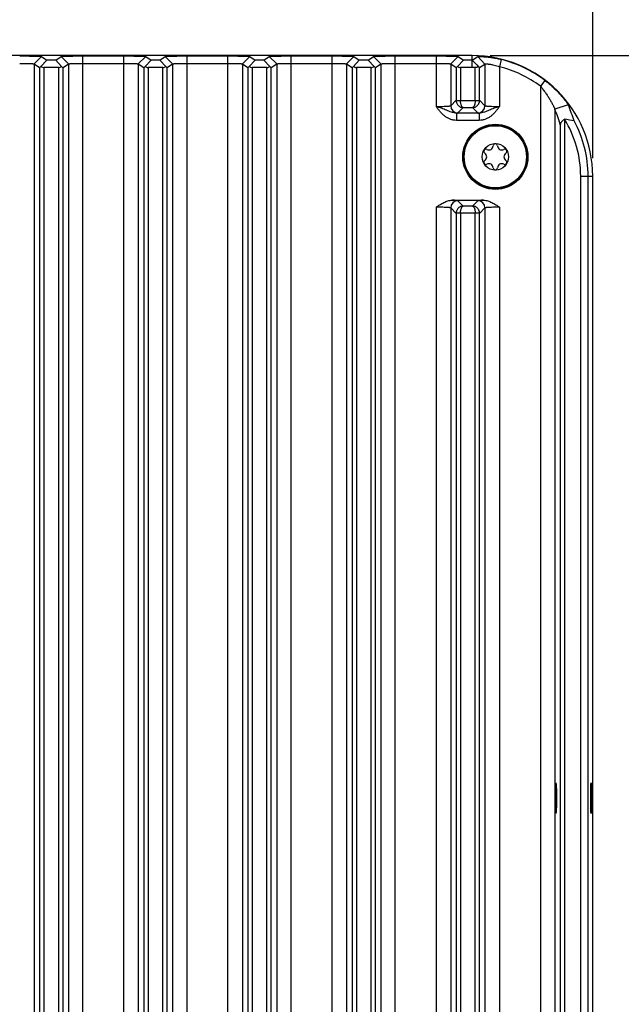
# Model space of a CAD drawing. Header units: inches. Extents: x 0 to 34, y 0 to 22.
# Tile 63 of 65: x 27.8 to 29.9, y 14 to 17.4. Entities that reach past the tile are written whole.
import ezdxf

# ---------------------------------------------------------------- set-up
doc = ezdxf.new("R2010")
doc.units = ezdxf.units.IN
doc.header["$LTSCALE"] = 1.87
doc.header["$MEASUREMENT"] = 0
doc.layers.get('0').update_dxf_attribs({"linetype": 'CONTINUOUS'})
doc.layers.add('02___PRT_ALL_AXES', color=7, linetype='CONTINUOUS')
doc.layers.add('DIMENSIONS', color=7, linetype='CONTINUOUS')
doc.styles.get("Standard").update_dxf_attribs({"font": 'txt', "width": 0.8})
doc.dimstyles.new('DIMSTYLE_1', dxfattribs={"dimtxt": 0.125, "dimasz": 0.18, "dimexe": 0.125, "dimexo": 0.0625, "dimgap": 0.0625, "dimtad": 0, "dimtih": 1, "dimtoh": 1, "dimdec": 3, "dimzin": 4, "dimdsep": 46, "dimtxsty": 'STANDARD', "dimblk": '_FILLED', "dimblk1": '_FILLED', "dimblk2": '_FILLED', "dimcen": 0.09, "dimadec": 0, "dimazin": 0, "dimtp": 0.001, "dimtm": 0.001, "dimtfac": 1, "dimtdec": 3, "dimtofl": 0, "dimtmove": 0, "dimatfit": 3, "dimldrblk": '_FILLED', "dimfxl": 1, "dimtolj": 1, "dimtzin": 4, "dimarcsym": 0})

# ---------------------------------------------------------------- blocks, each defined once
blk = doc.blocks.new('_FILLED')
at = {"color": 0, "linetype": 'BYBLOCK'}
blk.add_solid([(0, 0), (-1, 0.174), (-1, -0.174)], dxfattribs=at)
blk = doc.blocks.new('*D9')
at = {"layer": 'DIMENSIONS', "color": 2, "linetype": 'CONTINUOUS'}
for p, q in [((29.4485, 17.2541), (31.0222, 17.2541)), ((30.8972, 17.2541), (30.8972, 14.8126)), ((30.8972, 12.1211), (30.8972, 14.5626)), ((29.4485, 12.1211), (31.0222, 12.1211))]:
    blk.add_line(p, q, dxfattribs=at)
at = {"layer": 'DIMENSIONS', "color": 2, "linetype": 'CONTINUOUS', "xscale": 0.18, "yscale": 0.18, "zscale": 0.18}
for p, rotation in [((30.8972, 17.2541), 90), ((30.8972, 12.1211), 270)]:
    blk.add_blockref('_FILLED', p, dxfattribs=dict(at, rotation=rotation))
at = {"layer": 'DIMENSIONS', "color": 2, "linetype": 'CONTINUOUS', "insert": (30.8972, 14.7501), "char_height": 0.125, "width": 1.625, "attachment_point": 2, "line_spacing_factor": 0.9}
blk.add_mtext('(5.133{\\Ftxt.shx;\\W1.000000;\\H0.125000; }[130.38])', dxfattribs=at)
blk = doc.blocks.new('*D11')
at = {"layer": 'DIMENSIONS', "color": 2, "linetype": 'CONTINUOUS'}
for p, q in [((25.6817, 16.9001), (25.6817, 18.1291)), ((29.8025, 16.9001), (29.8025, 18.1291)), ((25.6817, 18.0041), (26.9671, 18.0041)), ((29.8025, 18.0041), (28.5171, 18.0041))]:
    blk.add_line(p, q, dxfattribs=at)
at = {"layer": 'DIMENSIONS', "color": 2, "linetype": 'CONTINUOUS', "xscale": 0.18, "yscale": 0.18, "zscale": 0.18, "rotation": 180}
blk.add_blockref('_FILLED', (25.6817, 18.0041), dxfattribs=at)
at = {"layer": 'DIMENSIONS', "color": 2, "linetype": 'CONTINUOUS', "xscale": 0.18, "yscale": 0.18, "zscale": 0.18}
blk.add_blockref('_FILLED', (29.8025, 18.0041), dxfattribs=at)
at = {"layer": 'DIMENSIONS', "color": 2, "linetype": 'CONTINUOUS', "insert": (27.7421, 18.0666), "char_height": 0.125, "width": 1.425, "attachment_point": 2, "line_spacing_factor": 0.9}
blk.add_mtext('4.121{\\Ftxt.shx;\\W1.000000;\\H0.125000; }[104.67]', dxfattribs=at)

msp = doc.modelspace()

# ---------------------------------------------------------------- linework, layer by layer
at = {"color": 7, "linetype": 'CONTINUOUS'}
for p, q in [((29.386, 17.2541), (26.8293, 17.2541)), ((28.0402, 12.1223), (28.0402, 17.2529)), ((28.0402, 17.2529), (28.1817, 17.2529)), ((28.1817, 12.1223), (28.1817, 17.2529)), ((28.4002, 12.1223), (28.4002, 17.2529)), ((28.4002, 17.2529), (28.5417, 17.2529)), ((28.5417, 12.1223), (28.5417, 17.2529)), ((28.7602, 12.1223), (28.7602, 17.2529)), ((28.7602, 17.2529), (28.9017, 17.2529)), ((28.9017, 12.1223), (28.9017, 17.2529)), ((29.1202, 12.1223), (29.1202, 17.2529)), ((29.1202, 17.2529), (29.2617, 17.2529)), ((29.2617, 17.2529), (29.2617, 17.2273)), ((29.386, 17.2126), (29.386, 17.2541)), ((27.8973, 17.2511), (27.8717, 17.2255)), ((27.8717, 17.2255), (27.8717, 12.1497)), ((27.8717, 17.2255), (27.8905, 17.2124)), ((27.9157, 17.2382), (27.8954, 17.2166)), ((27.8973, 17.2511), (27.9157, 17.2382)), ((27.9462, 17.2382), (27.9157, 17.2382)), ((27.9462, 17.2382), (27.9646, 17.2511)), ((27.9462, 17.2382), (27.9666, 17.2166)), ((27.9646, 17.2511), (27.9902, 17.2255)), ((27.9715, 17.2124), (27.9902, 17.2255)), ((27.9902, 17.2255), (27.9902, 12.1497)), ((28.0402, 17.2273), (28.1817, 17.2273)), ((28.2573, 17.2511), (28.2317, 17.2255)), ((28.2317, 17.2255), (28.2317, 12.1497)), ((28.2317, 17.2255), (28.2505, 17.2124)), ((28.2757, 17.2382), (28.2554, 17.2166)), ((28.2573, 17.2511), (28.2757, 17.2382)), ((28.3062, 17.2382), (28.2757, 17.2382)), ((28.3062, 17.2382), (28.3246, 17.2511)), ((28.3062, 17.2382), (28.3266, 17.2166)), ((28.3246, 17.2511), (28.3502, 17.2255)), ((28.3315, 17.2124), (28.3502, 17.2255)), ((28.3502, 17.2255), (28.3502, 12.1497)), ((28.4002, 17.2273), (28.5417, 17.2273)), ((28.6173, 17.2511), (28.5917, 17.2255)), ((28.5917, 17.2255), (28.5917, 12.1497)), ((28.5917, 17.2255), (28.6105, 17.2124)), ((28.6357, 17.2382), (28.6154, 17.2166)), ((28.6173, 17.2511), (28.6357, 17.2382)), ((28.6662, 17.2382), (28.6357, 17.2382)), ((28.6662, 17.2382), (28.6846, 17.2511)), ((28.6662, 17.2382), (28.6866, 17.2166)), ((28.6846, 17.2511), (28.7102, 17.2255)), ((28.6915, 17.2124), (28.7102, 17.2255)), ((28.7102, 17.2255), (28.7102, 12.1497)), ((28.7602, 17.2273), (28.9017, 17.2273)), ((28.9773, 17.2511), (28.9517, 17.2255)), ((28.9517, 17.2255), (28.9517, 12.1497)), ((28.9517, 17.2255), (28.9705, 17.2124)), ((28.9957, 17.2382), (28.9754, 17.2166)), ((28.9773, 17.2511), (28.9957, 17.2382)), ((29.0262, 17.2382), (28.9957, 17.2382)), ((29.0262, 17.2382), (29.0446, 17.2511)), ((29.0262, 17.2382), (29.0466, 17.2166)), ((29.0446, 17.2511), (29.0702, 17.2255)), ((29.0515, 17.2124), (29.0702, 17.2255)), ((29.0702, 17.2255), (29.0702, 12.1497)), ((29.1202, 17.2273), (29.2617, 17.2273)), ((29.2617, 17.2273), (29.2617, 17.0784)), ((29.3373, 17.2511), (29.3117, 17.2255)), ((29.3117, 17.2255), (29.3117, 17.0809)), ((29.3117, 17.2255), (29.3305, 17.2124)), ((29.3354, 17.2166), (29.3557, 17.2382)), ((29.3373, 17.2511), (29.3557, 17.2382)), ((29.386, 17.2382), (29.3557, 17.2382)), ((29.3862, 17.2382), (29.4059, 17.2506)), ((29.4059, 17.2506), (29.4302, 17.225)), ((29.4115, 17.2124), (29.4302, 17.225)), ((29.4302, 17.225), (29.4302, 17.0809)), ((29.4864, 17.2406), (29.4802, 17.2157)), ((27.8905, 17.2124), (27.8905, 12.1629)), ((27.9055, 17.2126), (27.9055, 12.1626)), ((27.9565, 17.2126), (27.9055, 17.2126)), ((27.9565, 12.1626), (27.9565, 17.2126)), ((27.9715, 12.1629), (27.9715, 17.2124)), ((28.2505, 17.2124), (28.2505, 12.1629)), ((28.2655, 17.2126), (28.2655, 12.1626)), ((28.3165, 17.2126), (28.2655, 17.2126)), ((28.3165, 12.1626), (28.3165, 17.2126)), ((28.3315, 12.1629), (28.3315, 17.2124)), ((28.6105, 17.2124), (28.6105, 12.1629)), ((28.6255, 17.2126), (28.6255, 12.1626)), ((28.6765, 17.2126), (28.6255, 17.2126)), ((28.6765, 12.1626), (28.6765, 17.2126)), ((28.6915, 12.1629), (28.6915, 17.2124)), ((28.9705, 17.2124), (28.9705, 12.1629)), ((28.9855, 17.2126), (28.9855, 12.1626)), ((29.0365, 17.2126), (28.9855, 17.2126)), ((29.0365, 12.1626), (29.0365, 17.2126)), ((29.0515, 12.1629), (29.0515, 17.2124)), ((29.3305, 17.2124), (29.3305, 17.0997)), ((29.3455, 17.2126), (29.3455, 17.0993)), ((29.386, 17.2126), (29.3455, 17.2126)), ((29.3964, 17.0993), (29.3965, 17.2125)), ((29.4115, 17.0997), (29.4115, 17.2124)), ((29.4802, 17.2157), (29.4802, 17.0784)), ((29.6372, 17.1683), (29.6217, 17.1479)), ((29.6217, 17.1479), (29.6217, 12.2274)), ((29.3117, 17.0809), (29.3305, 17.0997)), ((29.3305, 17.0988), (29.3455, 17.0993)), ((29.3455, 17.0993), (29.3964, 17.0993)), ((29.3964, 17.0993), (29.4115, 17.0988)), ((29.4115, 17.0997), (29.4302, 17.0809)), ((29.7179, 17.0842), (29.6717, 17.069)), ((29.3318, 17.0551), (29.3318, 17.0301)), ((29.4101, 17.0551), (29.3318, 17.0551)), ((29.3367, 17.0559), (29.3551, 17.0744)), ((29.3551, 17.0744), (29.3868, 17.0744)), ((29.3868, 17.0744), (29.4053, 17.0559)), ((29.4101, 17.0551), (29.4101, 17.0301)), ((29.6717, 17.069), (29.6717, 12.3063)), ((29.4101, 17.0301), (29.3318, 17.0301)), ((29.6905, 17.015), (29.6905, 12.3602)), ((29.7055, 17.034), (29.7055, 12.3413)), ((29.761, 12.5376), (29.761, 16.8376)), ((29.761, 16.8376), (29.8025, 16.8376)), ((29.7866, 12.5376), (29.7866, 16.8376)), ((29.8025, 12.5376), (29.8025, 16.8376)), ((29.3169, 16.7542), (29.4251, 16.7542)), ((29.3551, 16.7341), (29.3367, 16.7526)), ((29.4053, 16.7526), (29.3868, 16.7341)), ((29.2617, 16.7301), (29.2617, 13.1451)), ((29.3117, 16.7276), (29.3117, 13.1477)), ((29.3305, 16.7088), (29.3117, 16.7276)), ((29.3456, 16.7092), (29.3305, 16.7097)), ((29.3305, 16.7088), (29.3305, 13.1664)), ((29.3456, 16.7092), (29.3455, 13.1661)), ((29.3965, 16.7092), (29.3456, 16.7092)), ((29.3868, 16.7341), (29.3551, 16.7341)), ((29.3964, 13.1661), (29.3965, 16.7092)), ((29.4115, 16.7097), (29.3965, 16.7092)), ((29.4302, 16.7276), (29.4115, 16.7088)), ((29.4115, 13.1664), (29.4115, 16.7088)), ((29.4302, 16.7276), (29.4302, 13.1477)), ((29.4802, 16.7301), (29.4802, 13.1451))]:
    msp.add_line(p, q, dxfattribs=at)
for radius in [0.1096, 0.1076, 0.0458]:
    msp.add_circle((29.466, 16.9043), radius, dxfattribs=at)
for centre, radius, start, end in [((29.386, 16.8376), 0.4165, 0, 90), ((37.5651, 24.9318), 11.2287, 223.24682, 223.40238), ((29.386, 16.8376), 0.4153, 52.7681, 76.0047), ((29.386, 16.8376), 0.375, 88.3933, 90), ((29.386, 16.8376), 0.3897, 52.7681, 76.0047), ((29.0906, 16.8238), 0.6792, 17.5358, 22.5502), ((29.3367, 17.081), 0.025, 180.0826, 269.9174), ((29.4052, 17.081), 0.025, 270.0826, 359.9174), ((29.0589, 16.8256), 0.6594, 16.6972, 21.6609), ((29.4441, 15.3934), 1.6613, 79.8023, 80.9488), ((29.386, 16.8376), 0.375, 0, 31.5744), ((29.386, 16.8376), 0.4006, 0, 28.4417), ((29.466, 16.9418), 0.0075, 3.5573, 176.4427), ((29.4335, 16.923), 0.0075, 63.5573, 236.4427), ((29.4211, 16.9043), 0.015, 303.5573, 56.4427), ((29.4435, 16.9431), 0.015, 243.5573, 356.4427), ((29.4884, 16.9431), 0.015, 183.5573, 296.4427), ((29.4985, 16.923), 0.0075, 303.5573, 116.4427), ((29.5109, 16.9043), 0.015, 123.5573, 236.4427), ((29.4335, 16.8855), 0.0075, 123.5573, 296.4427), ((29.4435, 16.8654), 0.015, 3.5573, 116.4427), ((29.4884, 16.8654), 0.015, 63.5573, 176.4427), ((29.4985, 16.8855), 0.0075, 243.5573, 56.4427), ((29.466, 16.8668), 0.0075, 183.5573, 356.4427), ((29.3367, 16.7275), 0.025, 90.0838, 179.9162), ((29.4052, 16.7275), 0.025, 0.0838, 89.9162)]:
    msp.add_arc(centre, radius, start, end, dxfattribs=at)
for centre, major_axis, ratio, start_param, end_param in [((27.9055, 17.2274), (0.015, 0.015), 0.029658, -3.136378, -2.339443), ((27.9055, 17.228), (0, 0.0154), 0.975859, -3.880547, -3.141593), ((27.9565, 17.228), (0, 0.0154), 0.975859, -3.141593, -2.402638), ((27.9565, 17.2274), (-0.015, 0.015), 0.029658, -3.943743, -3.146807), ((28.2655, 17.2274), (0.015, 0.015), 0.029658, -3.136378, -2.339443), ((28.2655, 17.228), (0, 0.0154), 0.975859, -3.880547, -3.141593), ((28.3165, 17.228), (0, 0.0154), 0.975859, -3.141593, -2.402638), ((28.3165, 17.2274), (-0.015, 0.015), 0.029658, -3.943743, -3.146807), ((28.6255, 17.2274), (0.015, 0.015), 0.029658, -3.136378, -2.339443), ((28.6255, 17.228), (0, 0.0154), 0.975859, -3.880547, -3.141593), ((28.6765, 17.228), (0, 0.0154), 0.975859, -3.141593, -2.402638), ((28.6765, 17.2274), (-0.015, 0.015), 0.029658, -3.943743, -3.146807), ((28.9855, 17.2274), (0.015, 0.015), 0.029658, -3.136378, -2.339443), ((28.9855, 17.228), (0, 0.0154), 0.975859, -3.880547, -3.141593), ((29.0365, 17.228), (0, 0.0154), 0.975859, -3.141593, -2.402638), ((29.0365, 17.2274), (-0.015, 0.015), 0.029658, -3.943743, -3.146807), ((29.3455, 17.2274), (0.015, 0.015), 0.029658, -3.136378, -2.339443), ((29.3455, 17.228), (0, 0.0154), 0.975859, -3.880547, -3.141593)]:
    msp.add_ellipse(centre, major_axis=major_axis, ratio=ratio, start_param=start_param, end_param=end_param, dxfattribs=at)
for points, knots in [([(27.8217, 17.2529), (27.8264, 17.2529), (27.8357, 17.2529), (27.8493, 17.2528), (27.8602, 17.2526), (27.8684, 17.2525), (27.8739, 17.2524), (27.879, 17.2523), (27.8835, 17.2521), (27.8874, 17.252), (27.8907, 17.2518), (27.893, 17.2517), (27.8945, 17.2515), (27.8954, 17.2515), (27.8961, 17.2514), (27.8967, 17.2513), (27.8971, 17.2512), (27.8973, 17.2511), (27.8973, 17.2511)], [0, 0, 0, 0, 0.185687, 0.367812, 0.539694, 0.619013, 0.692453, 0.759307, 0.818949, 0.870781, 0.914342, 0.949215, 0.963267, 0.975043, 0.984566, 0.991867, 0.996986, 1, 1, 1, 1]), ([(27.9646, 17.2511), (27.9647, 17.2511), (27.9649, 17.2512), (27.9653, 17.2513), (27.9658, 17.2514), (27.9665, 17.2515), (27.9674, 17.2515), (27.9688, 17.2517), (27.9711, 17.2518), (27.9743, 17.252), (27.9782, 17.2521), (27.9827, 17.2522), (27.9877, 17.2524), (27.9932, 17.2525), (28.0014, 17.2526), (28.0123, 17.2528), (28.0261, 17.2529), (28.0355, 17.2529), (28.0402, 17.2529)], [0, 0, 0, 0, 0.002897, 0.007854, 0.014946, 0.024205, 0.035655, 0.049314, 0.083325, 0.126202, 0.177479, 0.236628, 0.303082, 0.376146, 0.455098, 0.627344, 0.811703, 1, 1, 1, 1]), ([(28.1817, 17.2529), (28.1864, 17.2529), (28.1957, 17.2529), (28.2093, 17.2528), (28.2202, 17.2526), (28.2284, 17.2525), (28.2339, 17.2524), (28.239, 17.2523), (28.2435, 17.2521), (28.2474, 17.252), (28.2507, 17.2518), (28.253, 17.2517), (28.2545, 17.2515), (28.2554, 17.2515), (28.2561, 17.2514), (28.2567, 17.2513), (28.2571, 17.2512), (28.2573, 17.2511), (28.2573, 17.2511)], [0, 0, 0, 0, 0.185687, 0.367812, 0.539694, 0.619013, 0.692453, 0.759307, 0.818949, 0.870781, 0.914342, 0.949215, 0.963267, 0.975043, 0.984566, 0.991867, 0.996986, 1, 1, 1, 1]), ([(28.3246, 17.2511), (28.3247, 17.2511), (28.3249, 17.2512), (28.3253, 17.2513), (28.3258, 17.2514), (28.3265, 17.2515), (28.3274, 17.2515), (28.3288, 17.2517), (28.3311, 17.2518), (28.3343, 17.252), (28.3382, 17.2521), (28.3427, 17.2522), (28.3477, 17.2524), (28.3532, 17.2525), (28.3614, 17.2526), (28.3723, 17.2528), (28.3861, 17.2529), (28.3955, 17.2529), (28.4002, 17.2529)], [0, 0, 0, 0, 0.002897, 0.007854, 0.014946, 0.024205, 0.035655, 0.049314, 0.083325, 0.126202, 0.177479, 0.236628, 0.303082, 0.376146, 0.455098, 0.627344, 0.811703, 1, 1, 1, 1]), ([(28.5417, 17.2529), (28.5464, 17.2529), (28.5557, 17.2529), (28.5693, 17.2528), (28.5802, 17.2526), (28.5884, 17.2525), (28.5939, 17.2524), (28.599, 17.2523), (28.6035, 17.2521), (28.6074, 17.252), (28.6107, 17.2518), (28.613, 17.2517), (28.6145, 17.2515), (28.6154, 17.2515), (28.6161, 17.2514), (28.6167, 17.2513), (28.6171, 17.2512), (28.6173, 17.2511), (28.6173, 17.2511)], [0, 0, 0, 0, 0.185687, 0.367812, 0.539694, 0.619013, 0.692453, 0.759307, 0.818949, 0.870781, 0.914342, 0.949215, 0.963267, 0.975043, 0.984566, 0.991867, 0.996986, 1, 1, 1, 1]), ([(28.6846, 17.2511), (28.6847, 17.2511), (28.6849, 17.2512), (28.6853, 17.2513), (28.6858, 17.2514), (28.6865, 17.2515), (28.6874, 17.2515), (28.6888, 17.2517), (28.6911, 17.2518), (28.6943, 17.252), (28.6982, 17.2521), (28.7027, 17.2522), (28.7077, 17.2524), (28.7132, 17.2525), (28.7214, 17.2526), (28.7323, 17.2528), (28.7461, 17.2529), (28.7555, 17.2529), (28.7602, 17.2529)], [0, 0, 0, 0, 0.002897, 0.007854, 0.014946, 0.024205, 0.035655, 0.049314, 0.083325, 0.126202, 0.177479, 0.236628, 0.303082, 0.376146, 0.455098, 0.627344, 0.811703, 1, 1, 1, 1]), ([(28.9017, 17.2529), (28.9064, 17.2529), (28.9157, 17.2529), (28.9293, 17.2528), (28.9402, 17.2526), (28.9484, 17.2525), (28.9539, 17.2524), (28.959, 17.2523), (28.9635, 17.2521), (28.9674, 17.252), (28.9707, 17.2518), (28.973, 17.2517), (28.9745, 17.2515), (28.9754, 17.2515), (28.9761, 17.2514), (28.9767, 17.2513), (28.9771, 17.2512), (28.9773, 17.2511), (28.9773, 17.2511)], [0, 0, 0, 0, 0.185687, 0.367812, 0.539694, 0.619013, 0.692453, 0.759307, 0.818949, 0.870781, 0.914342, 0.949215, 0.963267, 0.975043, 0.984566, 0.991867, 0.996986, 1, 1, 1, 1]), ([(29.0446, 17.2511), (29.0447, 17.2511), (29.0449, 17.2512), (29.0453, 17.2513), (29.0458, 17.2514), (29.0465, 17.2515), (29.0474, 17.2515), (29.0488, 17.2517), (29.0511, 17.2518), (29.0543, 17.252), (29.0582, 17.2521), (29.0627, 17.2522), (29.0677, 17.2524), (29.0732, 17.2525), (29.0814, 17.2526), (29.0923, 17.2528), (29.1061, 17.2529), (29.1155, 17.2529), (29.1202, 17.2529)], [0, 0, 0, 0, 0.002897, 0.007854, 0.014946, 0.024205, 0.035655, 0.049314, 0.083325, 0.126202, 0.177479, 0.236628, 0.303082, 0.376146, 0.455098, 0.627344, 0.811703, 1, 1, 1, 1]), ([(29.2617, 17.2529), (29.2664, 17.2529), (29.2757, 17.2529), (29.2893, 17.2528), (29.3002, 17.2526), (29.3084, 17.2525), (29.3139, 17.2524), (29.319, 17.2523), (29.3235, 17.2521), (29.3274, 17.252), (29.3307, 17.2518), (29.333, 17.2517), (29.3345, 17.2515), (29.3354, 17.2515), (29.3361, 17.2514), (29.3367, 17.2513), (29.3371, 17.2512), (29.3373, 17.2511), (29.3373, 17.2511)], [0, 0, 0, 0, 0.185687, 0.367812, 0.539694, 0.619013, 0.692453, 0.759307, 0.818949, 0.870781, 0.914342, 0.949215, 0.963267, 0.975043, 0.984566, 0.991867, 0.996986, 1, 1, 1, 1]), ([(27.8217, 17.2273), (27.8249, 17.2273), (27.8312, 17.2273), (27.8402, 17.2272), (27.8474, 17.227), (27.8528, 17.2269), (27.8564, 17.2268), (27.8597, 17.2266), (27.8626, 17.2265), (27.8651, 17.2264), (27.8673, 17.2262), (27.8688, 17.2261), (27.8698, 17.2259), (27.8704, 17.2259), (27.8709, 17.2258), (27.8713, 17.2257), (27.8715, 17.2256), (27.8717, 17.2255), (27.8717, 17.2255)], [0, 0, 0, 0, 0.190532, 0.374199, 0.54402, 0.621824, 0.693918, 0.759612, 0.818332, 0.869536, 0.912755, 0.947634, 0.961841, 0.973849, 0.983648, 0.99124, 0.996652, 1, 1, 1, 1]), ([(27.9902, 17.2255), (27.9903, 17.2255), (27.9904, 17.2256), (27.9907, 17.2257), (27.9911, 17.2258), (27.9915, 17.2258), (27.9921, 17.2259), (27.9931, 17.2261), (27.9947, 17.2262), (27.9968, 17.2264), (27.9994, 17.2265), (28.0023, 17.2266), (28.0056, 17.2268), (28.0092, 17.2269), (28.0145, 17.227), (28.0217, 17.2272), (28.0308, 17.2273), (28.037, 17.2273), (28.0402, 17.2273)], [0, 0, 0, 0, 0.00331, 0.008708, 0.016296, 0.026096, 0.038106, 0.052317, 0.087199, 0.130419, 0.181623, 0.240341, 0.306034, 0.378128, 0.455932, 0.625762, 0.809452, 1, 1, 1, 1]), ([(28.1817, 17.2273), (28.1849, 17.2273), (28.1912, 17.2273), (28.2002, 17.2272), (28.2074, 17.227), (28.2128, 17.2269), (28.2164, 17.2268), (28.2197, 17.2266), (28.2226, 17.2265), (28.2251, 17.2264), (28.2273, 17.2262), (28.2288, 17.2261), (28.2298, 17.2259), (28.2304, 17.2259), (28.2309, 17.2258), (28.2313, 17.2257), (28.2315, 17.2256), (28.2317, 17.2255), (28.2317, 17.2255)], [0, 0, 0, 0, 0.190532, 0.374199, 0.54402, 0.621824, 0.693918, 0.759612, 0.818332, 0.869536, 0.912755, 0.947634, 0.961841, 0.973849, 0.983648, 0.99124, 0.996652, 1, 1, 1, 1]), ([(28.3502, 17.2255), (28.3503, 17.2255), (28.3504, 17.2256), (28.3507, 17.2257), (28.3511, 17.2258), (28.3515, 17.2258), (28.3521, 17.2259), (28.3531, 17.2261), (28.3547, 17.2262), (28.3568, 17.2264), (28.3594, 17.2265), (28.3623, 17.2266), (28.3656, 17.2268), (28.3692, 17.2269), (28.3745, 17.227), (28.3817, 17.2272), (28.3908, 17.2273), (28.397, 17.2273), (28.4002, 17.2273)], [0, 0, 0, 0, 0.00331, 0.008708, 0.016296, 0.026096, 0.038106, 0.052317, 0.087199, 0.130419, 0.181623, 0.240341, 0.306034, 0.378128, 0.455932, 0.625762, 0.809452, 1, 1, 1, 1]), ([(28.5417, 17.2273), (28.5449, 17.2273), (28.5512, 17.2273), (28.5602, 17.2272), (28.5674, 17.227), (28.5728, 17.2269), (28.5764, 17.2268), (28.5797, 17.2266), (28.5826, 17.2265), (28.5851, 17.2264), (28.5873, 17.2262), (28.5888, 17.2261), (28.5898, 17.2259), (28.5904, 17.2259), (28.5909, 17.2258), (28.5913, 17.2257), (28.5915, 17.2256), (28.5917, 17.2255), (28.5917, 17.2255)], [0, 0, 0, 0, 0.190532, 0.374199, 0.54402, 0.621824, 0.693918, 0.759612, 0.818332, 0.869536, 0.912755, 0.947634, 0.961841, 0.973849, 0.983648, 0.99124, 0.996652, 1, 1, 1, 1]), ([(28.7102, 17.2255), (28.7103, 17.2255), (28.7104, 17.2256), (28.7107, 17.2257), (28.7111, 17.2258), (28.7115, 17.2258), (28.7121, 17.2259), (28.7131, 17.2261), (28.7147, 17.2262), (28.7168, 17.2264), (28.7194, 17.2265), (28.7223, 17.2266), (28.7256, 17.2268), (28.7292, 17.2269), (28.7345, 17.227), (28.7417, 17.2272), (28.7508, 17.2273), (28.757, 17.2273), (28.7602, 17.2273)], [0, 0, 0, 0, 0.00331, 0.008708, 0.016296, 0.026096, 0.038106, 0.052317, 0.087199, 0.130419, 0.181623, 0.240341, 0.306034, 0.378128, 0.455932, 0.625762, 0.809452, 1, 1, 1, 1]), ([(28.9017, 17.2273), (28.9049, 17.2273), (28.9112, 17.2273), (28.9202, 17.2272), (28.9274, 17.227), (28.9328, 17.2269), (28.9364, 17.2268), (28.9397, 17.2266), (28.9426, 17.2265), (28.9451, 17.2264), (28.9473, 17.2262), (28.9488, 17.2261), (28.9498, 17.2259), (28.9504, 17.2259), (28.9509, 17.2258), (28.9513, 17.2257), (28.9515, 17.2256), (28.9517, 17.2255), (28.9517, 17.2255)], [0, 0, 0, 0, 0.190532, 0.374199, 0.54402, 0.621824, 0.693918, 0.759612, 0.818332, 0.869536, 0.912755, 0.947634, 0.961841, 0.973849, 0.983648, 0.99124, 0.996652, 1, 1, 1, 1]), ([(29.0702, 17.2255), (29.0703, 17.2255), (29.0704, 17.2256), (29.0707, 17.2257), (29.0711, 17.2258), (29.0715, 17.2258), (29.0721, 17.2259), (29.0731, 17.2261), (29.0747, 17.2262), (29.0768, 17.2264), (29.0794, 17.2265), (29.0823, 17.2266), (29.0856, 17.2268), (29.0892, 17.2269), (29.0945, 17.227), (29.1017, 17.2272), (29.1108, 17.2273), (29.117, 17.2273), (29.1202, 17.2273)], [0, 0, 0, 0, 0.00331, 0.008708, 0.016296, 0.026096, 0.038106, 0.052317, 0.087199, 0.130419, 0.181623, 0.240341, 0.306034, 0.378128, 0.455932, 0.625762, 0.809452, 1, 1, 1, 1]), ([(29.2617, 17.2273), (29.2649, 17.2273), (29.2712, 17.2273), (29.2802, 17.2272), (29.2874, 17.227), (29.2928, 17.2269), (29.2964, 17.2268), (29.2997, 17.2266), (29.3026, 17.2265), (29.3051, 17.2264), (29.3073, 17.2262), (29.3088, 17.2261), (29.3098, 17.2259), (29.3104, 17.2259), (29.3109, 17.2258), (29.3113, 17.2257), (29.3115, 17.2256), (29.3117, 17.2255), (29.3117, 17.2255)], [0, 0, 0, 0, 0.190532, 0.374199, 0.54402, 0.621824, 0.693918, 0.759612, 0.818332, 0.869536, 0.912755, 0.947634, 0.961841, 0.973849, 0.983648, 0.99124, 0.996652, 1, 1, 1, 1]), ([(29.4059, 17.2506), (29.4059, 17.2507), (29.4062, 17.2507), (29.4066, 17.2508), (29.4073, 17.2508), (29.4081, 17.2509), (29.4091, 17.2509), (29.4109, 17.2509), (29.4135, 17.2509), (29.4172, 17.2508), (29.4215, 17.2506), (29.4264, 17.2503), (29.4318, 17.2499), (29.4377, 17.2493), (29.4463, 17.2483), (29.4577, 17.2466), (29.4719, 17.244), (29.4815, 17.2418), (29.4864, 17.2406)], [0, 0, 0, 0, 0.003081, 0.008531, 0.016387, 0.026642, 0.039282, 0.054273, 0.091019, 0.136271, 0.189408, 0.249803, 0.316833, 0.389786, 0.467837, 0.635999, 0.815392, 1, 1, 1, 1]), ([(29.4302, 17.225), (29.4303, 17.2251), (29.4304, 17.2251), (29.4307, 17.2252), (29.4311, 17.2253), (29.4316, 17.2253), (29.4322, 17.2253), (29.4332, 17.2254), (29.4348, 17.2254), (29.437, 17.2253), (29.4396, 17.2251), (29.4426, 17.2249), (29.446, 17.2245), (29.4496, 17.2239), (29.4551, 17.223), (29.4623, 17.2214), (29.4712, 17.2189), (29.4772, 17.2168), (29.4802, 17.2157)], [0, 0, 0, 0, 0.003201, 0.008495, 0.015994, 0.025724, 0.037686, 0.05187, 0.086754, 0.130076, 0.1815, 0.240528, 0.306616, 0.379142, 0.457335, 0.627599, 0.810838, 1, 1, 1, 1]), ([(29.4069, 17.2163), (29.4056, 17.2151), (29.4023, 17.2131), (29.3985, 17.2124), (29.3965, 17.2125)], [0, 0, 0, 0, 0.472018, 1, 1, 1, 1]), ([(29.4115, 17.2124), (29.4115, 17.2124), (29.4114, 17.2124), (29.4113, 17.2124), (29.4112, 17.2125), (29.411, 17.2127), (29.4106, 17.213), (29.41, 17.2135), (29.4094, 17.2141), (29.4086, 17.2147), (29.4078, 17.2155), (29.4072, 17.2161), (29.4069, 17.2163)], [0, 0, 0, 0, 0.007801, 0.023738, 0.048373, 0.081598, 0.172832, 0.294294, 0.441745, 0.610962, 0.798228, 1, 1, 1, 1]), ([(29.6372, 17.1683), (29.6421, 17.1645), (29.6517, 17.1569), (29.6653, 17.1449), (29.678, 17.1327), (29.6877, 17.1225), (29.6949, 17.1144), (29.6998, 17.1085), (29.7044, 17.103), (29.7084, 17.0978), (29.7115, 17.0937), (29.7136, 17.0908), (29.7149, 17.0889), (29.716, 17.0873), (29.7169, 17.086), (29.7175, 17.085), (29.7178, 17.0845), (29.7179, 17.0842)], [0, 0, 0, 0, 0.158061, 0.31366, 0.464423, 0.608337, 0.676828, 0.742243, 0.803843, 0.860626, 0.911326, 0.933719, 0.953581, 0.970484, 0.984053, 0.993988, 1, 1, 1, 1]), ([(29.6217, 17.1479), (29.6248, 17.1443), (29.6307, 17.1372), (29.639, 17.1262), (29.6466, 17.1151), (29.6525, 17.1058), (29.6568, 17.0984), (29.6599, 17.0931), (29.6627, 17.0879), (29.6653, 17.0829), (29.6672, 17.079), (29.6686, 17.076), (29.6696, 17.0741), (29.6703, 17.0723), (29.671, 17.0709), (29.6714, 17.0698), (29.6717, 17.0692), (29.6717, 17.069)], [0, 0, 0, 0, 0.14889, 0.296158, 0.440319, 0.580208, 0.648019, 0.713899, 0.777282, 0.837371, 0.892997, 0.918528, 0.941832, 0.962318, 0.979352, 0.992172, 1, 1, 1, 1]), ([(29.3305, 17.0997), (29.3305, 17.0988), (29.3306, 17.0971), (29.3309, 17.0946), (29.3316, 17.0922), (29.3327, 17.089), (29.3347, 17.0853), (29.3379, 17.0815), (29.3417, 17.0784), (29.3459, 17.0762), (29.3504, 17.0747), (29.3536, 17.0744), (29.3551, 17.0744)], [0, 0, 0, 0, 0.06501, 0.129953, 0.194776, 0.259341, 0.38724, 0.513301, 0.637359, 0.759558, 0.880249, 1, 1, 1, 1]), ([(29.3551, 17.0744), (29.3548, 17.0744), (29.3542, 17.0745), (29.3529, 17.0751), (29.3514, 17.0765), (29.3498, 17.0788), (29.3484, 17.0818), (29.3472, 17.0855), (29.3463, 17.0898), (29.3457, 17.0945), (29.3455, 17.0977), (29.3455, 17.0993)], [0, 0, 0, 0, 0.032434, 0.066858, 0.14645, 0.244729, 0.363467, 0.501896, 0.657317, 0.825299, 1, 1, 1, 1]), ([(29.3868, 17.0744), (29.3884, 17.0744), (29.3915, 17.0747), (29.3961, 17.0762), (29.4003, 17.0784), (29.4041, 17.0815), (29.4072, 17.0853), (29.4092, 17.089), (29.4104, 17.0922), (29.411, 17.0946), (29.4114, 17.0971), (29.4115, 17.0988), (29.4115, 17.0997)], [0, 0, 0, 0, 0.119708, 0.240386, 0.362576, 0.486644, 0.612718, 0.740629, 0.8052, 0.870028, 0.93498, 1, 1, 1, 1]), ([(29.3965, 17.0993), (29.3965, 17.0977), (29.3963, 17.0945), (29.3957, 17.0898), (29.3948, 17.0855), (29.3936, 17.0818), (29.3921, 17.0788), (29.3905, 17.0765), (29.3888, 17.0749), (29.3875, 17.0744), (29.3868, 17.0744)], [0, 0, 0, 0, 0.174794, 0.342857, 0.498352, 0.636846, 0.755631, 0.853944, 0.933536, 1, 1, 1, 1]), ([(29.2617, 17.0784), (29.2649, 17.0784), (29.2712, 17.0784), (29.2803, 17.0786), (29.2875, 17.0788), (29.2928, 17.079), (29.2964, 17.0791), (29.2997, 17.0793), (29.3026, 17.0795), (29.3051, 17.0797), (29.3073, 17.0799), (29.309, 17.0801), (29.3102, 17.0804), (29.3109, 17.0805), (29.3113, 17.0807), (29.3115, 17.0808), (29.3117, 17.0809), (29.3117, 17.0809)], [0, 0, 0, 0, 0.190288, 0.373729, 0.54326, 0.620918, 0.692884, 0.758472, 0.817113, 0.868274, 0.911503, 0.946457, 0.97284, 0.98278, 0.990563, 0.996242, 1, 1, 1, 1]), ([(29.3318, 17.0301), (29.3281, 17.0301), (29.3207, 17.0308), (29.31, 17.0339), (29.2999, 17.0388), (29.2907, 17.045), (29.2825, 17.0524), (29.275, 17.0606), (29.2682, 17.0694), (29.2639, 17.0754), (29.2617, 17.0784)], [0, 0, 0, 0, 0.125087, 0.250358, 0.375401, 0.500366, 0.625296, 0.7502, 0.875099, 1, 1, 1, 1]), ([(29.3318, 17.0551), (29.3287, 17.0551), (29.3226, 17.0558), (29.3139, 17.0584), (29.3055, 17.0617), (29.2972, 17.0651), (29.2888, 17.0686), (29.28, 17.0719), (29.271, 17.0751), (29.2649, 17.0773), (29.2618, 17.0784)], [0, 0, 0, 0, 0.125449, 0.247735, 0.367979, 0.488426, 0.611301, 0.737855, 0.867887, 1, 1, 1, 1]), ([(29.3318, 17.0551), (29.3325, 17.0552), (29.3336, 17.0553), (29.3349, 17.0554), (29.3358, 17.0556), (29.3362, 17.0557), (29.3365, 17.0558), (29.3367, 17.0559), (29.3367, 17.0559)], [0, 0, 0, 0, 0.396058, 0.695127, 0.807767, 0.895771, 0.959445, 1, 1, 1, 1]), ([(29.4053, 17.0559), (29.4053, 17.0559), (29.4055, 17.0558), (29.4058, 17.0557), (29.4062, 17.0556), (29.407, 17.0554), (29.4083, 17.0553), (29.4095, 17.0552), (29.4101, 17.0551)], [0, 0, 0, 0, 0.040522, 0.104163, 0.192149, 0.304793, 0.603922, 1, 1, 1, 1]), ([(29.4802, 17.0784), (29.4781, 17.0754), (29.4738, 17.0694), (29.467, 17.0606), (29.4595, 17.0524), (29.4512, 17.045), (29.442, 17.0387), (29.432, 17.0339), (29.4213, 17.0308), (29.4138, 17.0301), (29.4101, 17.0301)], [0, 0, 0, 0, 0.124957, 0.249934, 0.374919, 0.499939, 0.624971, 0.749986, 0.875015, 1, 1, 1, 1]), ([(29.4802, 17.0784), (29.4741, 17.0763), (29.465, 17.0731), (29.4532, 17.0685), (29.4447, 17.0651), (29.4364, 17.0617), (29.4281, 17.0584), (29.4194, 17.0558), (29.4132, 17.0551), (29.4101, 17.0551)], [0, 0, 0, 0, 0.262568, 0.389177, 0.512046, 0.632394, 0.752586, 0.874755, 1, 1, 1, 1]), ([(29.4302, 17.0809), (29.4303, 17.0809), (29.4304, 17.0808), (29.4307, 17.0807), (29.431, 17.0805), (29.4318, 17.0804), (29.4329, 17.0801), (29.4347, 17.0799), (29.4368, 17.0797), (29.4394, 17.0795), (29.4423, 17.0793), (29.4456, 17.0791), (29.4492, 17.079), (29.4545, 17.0788), (29.4617, 17.0786), (29.4708, 17.0784), (29.477, 17.0784), (29.4802, 17.0784)], [0, 0, 0, 0, 0.00376, 0.009442, 0.017228, 0.027172, 0.053563, 0.088513, 0.131738, 0.182904, 0.241547, 0.307143, 0.379119, 0.456785, 0.626329, 0.809749, 1, 1, 1, 1]), ([(29.7055, 17.034), (29.7043, 17.0334), (29.7022, 17.0322), (29.6984, 17.0295), (29.6946, 17.0255), (29.6915, 17.0204), (29.6905, 17.0167), (29.6905, 17.015)], [0, 0, 0, 0, 0.147768, 0.291862, 0.558318, 0.794624, 1, 1, 1, 1]), ([(29.2617, 16.7301), (29.2659, 16.733), (29.2742, 16.7389), (29.2874, 16.7467), (29.3016, 16.7526), (29.3118, 16.7542), (29.3169, 16.7542)], [0, 0, 0, 0, 0.25004, 0.500104, 0.750087, 1, 1, 1, 1]), ([(29.3367, 16.7526), (29.3366, 16.7526), (29.3365, 16.7527), (29.3361, 16.7528), (29.3356, 16.7529), (29.335, 16.753), (29.3342, 16.7531), (29.3329, 16.7533), (29.3309, 16.7535), (29.3281, 16.7537), (29.3248, 16.7539), (29.321, 16.7541), (29.3183, 16.7542), (29.3169, 16.7542)], [0, 0, 0, 0, 0.011124, 0.028993, 0.053929, 0.086001, 0.125203, 0.171501, 0.285054, 0.425854, 0.592976, 0.784958, 1, 1, 1, 1]), ([(29.4251, 16.7542), (29.4237, 16.7542), (29.421, 16.7541), (29.4172, 16.7539), (29.4138, 16.7537), (29.411, 16.7535), (29.409, 16.7533), (29.4077, 16.7531), (29.407, 16.753), (29.4063, 16.7529), (29.4058, 16.7528), (29.4055, 16.7527), (29.4053, 16.7526), (29.4053, 16.7526)], [0, 0, 0, 0, 0.215035, 0.40699, 0.574068, 0.71486, 0.828434, 0.874744, 0.913964, 0.946054, 0.971005, 0.988881, 1, 1, 1, 1]), ([(29.4251, 16.7542), (29.4302, 16.7542), (29.4404, 16.7526), (29.4546, 16.7467), (29.4677, 16.7389), (29.4761, 16.7331), (29.4802, 16.7301)], [0, 0, 0, 0, 0.249871, 0.49987, 0.74995, 1, 1, 1, 1]), ([(29.3117, 16.7276), (29.3117, 16.7276), (29.3115, 16.7277), (29.3113, 16.7278), (29.3109, 16.728), (29.3102, 16.7281), (29.309, 16.7284), (29.3073, 16.7286), (29.3051, 16.7288), (29.3026, 16.729), (29.2997, 16.7292), (29.2964, 16.7294), (29.2928, 16.7295), (29.2875, 16.7297), (29.2803, 16.7299), (29.2712, 16.7301), (29.2649, 16.7301), (29.2617, 16.7301)], [0, 0, 0, 0, 0.00376, 0.009441, 0.017226, 0.027167, 0.053553, 0.088498, 0.131718, 0.18288, 0.241518, 0.307113, 0.379088, 0.456753, 0.626305, 0.80974, 1, 1, 1, 1]), ([(29.3551, 16.7341), (29.3536, 16.7341), (29.3504, 16.7338), (29.3459, 16.7323), (29.3417, 16.7301), (29.3379, 16.727), (29.3347, 16.7232), (29.3327, 16.7195), (29.3316, 16.7163), (29.3309, 16.7139), (29.3306, 16.7114), (29.3305, 16.7097), (29.3305, 16.7088)], [0, 0, 0, 0, 0.119708, 0.240386, 0.362576, 0.486644, 0.612718, 0.740629, 0.8052, 0.870028, 0.93498, 1, 1, 1, 1]), ([(29.3455, 16.7092), (29.3455, 16.7108), (29.3457, 16.714), (29.3463, 16.7187), (29.3472, 16.723), (29.3484, 16.7267), (29.3498, 16.7297), (29.3514, 16.732), (29.3532, 16.7336), (29.3545, 16.7341), (29.3551, 16.7341)], [0, 0, 0, 0, 0.174794, 0.342857, 0.498352, 0.636846, 0.755631, 0.853944, 0.933536, 1, 1, 1, 1]), ([(29.3868, 16.7341), (29.3871, 16.7341), (29.3878, 16.734), (29.389, 16.7334), (29.3906, 16.732), (29.3921, 16.7297), (29.3936, 16.7267), (29.3948, 16.723), (29.3957, 16.7187), (29.3963, 16.714), (29.3965, 16.7108), (29.3965, 16.7092)], [0, 0, 0, 0, 0.032434, 0.066858, 0.14645, 0.244729, 0.363467, 0.501896, 0.657317, 0.825299, 1, 1, 1, 1]), ([(29.4115, 16.7088), (29.4115, 16.7097), (29.4114, 16.7114), (29.411, 16.7139), (29.4104, 16.7163), (29.4092, 16.7195), (29.4072, 16.7232), (29.4041, 16.727), (29.4003, 16.7301), (29.3961, 16.7323), (29.3915, 16.7338), (29.3884, 16.7341), (29.3868, 16.7341)], [0, 0, 0, 0, 0.06501, 0.129953, 0.194776, 0.259341, 0.38724, 0.513301, 0.637359, 0.759558, 0.880249, 1, 1, 1, 1]), ([(29.4802, 16.7301), (29.477, 16.7301), (29.4708, 16.7301), (29.4617, 16.7299), (29.4545, 16.7297), (29.4492, 16.7295), (29.4456, 16.7294), (29.4423, 16.7292), (29.4394, 16.729), (29.4368, 16.7288), (29.4347, 16.7286), (29.4329, 16.7284), (29.4318, 16.7281), (29.431, 16.728), (29.4307, 16.7278), (29.4304, 16.7277), (29.4303, 16.7276), (29.4302, 16.7276)], [0, 0, 0, 0, 0.190248, 0.373646, 0.543164, 0.620821, 0.692787, 0.758378, 0.817027, 0.868195, 0.911435, 0.946403, 0.972808, 0.982759, 0.990552, 0.996238, 1, 1, 1, 1])]:
    msp.add_open_spline(points, degree=3, knots=knots, dxfattribs=at)
at = {"layer": '02___PRT_ALL_AXES', "color": 7, "linetype": 'CONTINUOUS'}
msp.add_circle((29.466, 16.9043), 0.1125, dxfattribs=at)
for centre, ratio in [((29.6753, 14.6876), 0.034921), ((29.797, 14.6876), 0.024439)]:
    msp.add_ellipse(centre, major_axis=(0, 0.0532), ratio=ratio, dxfattribs=at)

# ---------------------------------------------------------------- dimensions: what is measured, and where the dimension line sits
at = {"layer": 'DIMENSIONS', "color": 2, "linetype": 'CONTINUOUS'}
dim = msp.add_linear_dim(base=(29.8025, 18.0041), p1=(25.6817, 16.8376), p2=(29.8025, 16.8376), dimstyle='DIMSTYLE_1', dxfattribs=at)
dim.commit()
dim.dimension.update_dxf_attribs({"geometry": '*D11', "text_midpoint": (27.7421, 18.0041), "dimtype": 160})
dim = msp.add_linear_dim(base=(30.8972, 17.2541), p1=(29.386, 12.1211), p2=(29.386, 17.2541), angle=90, text='(<>)', dimstyle='DIMSTYLE_1', dxfattribs=at)
dim.commit()
dim.dimension.update_dxf_attribs({"geometry": '*D9', "text_midpoint": (30.8972, 14.6876), "dimtype": 160})

doc.saveas('drawing.dxf')
